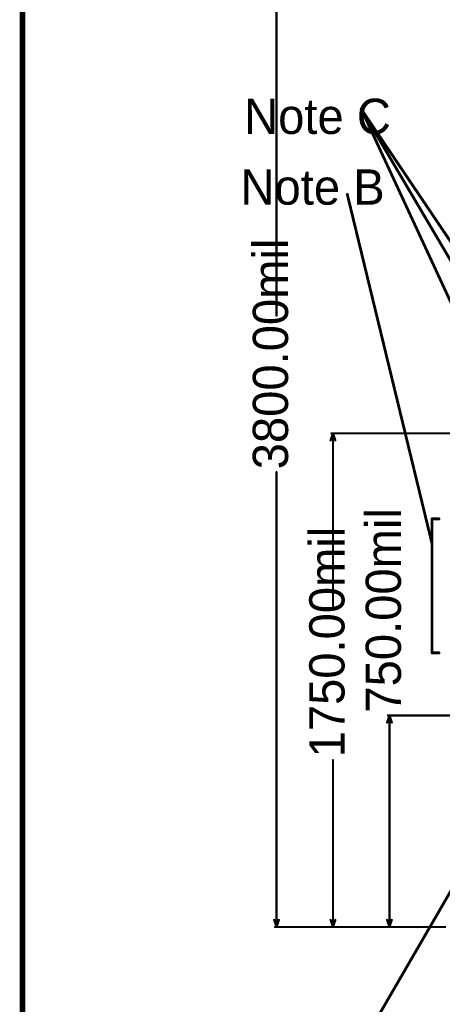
# Model space of a CAD drawing. Header units: millimetres. Extents: x -1.5 to 11.1, y -3 to 5.
# Tile 2 of 256: x -1.5 to 0, y -0.3 to 3.2. Entities that reach past the tile are written whole.
import ezdxf

# ---------------------------------------------------------------- set-up
doc = ezdxf.new("R2010")
doc.units = ezdxf.units.MM
doc.header["$MEASUREMENT"] = 0
doc.layers.add('Document', color=7, linetype='Continuous', true_color=0x7f7f00)
doc.layers.add('Measures', color=7, linetype='Continuous', true_color=0x7f7f00)
doc.styles.add('textstyle108', font='txt')
doc.styles.add('textstyle112', font='txt')
doc.styles.add('textstyle774', font='txt')
doc.styles.add('textstyle775', font='txt')
doc.styles.add('textstyle776', font='txt')

# ---------------------------------------------------------------- blocks, each defined once
blk = doc.blocks.new('PCB_F___30T_20G_16D_4003_1')
at = {"layer": 'Document'}
for points in [[(-1.5, -3, 0.02, 0.02, 0), (-1.5, 5.027, 0.02, 0.02, 0)], [(-1.505, 3, 0.01, 0.01, -1), (-1.495, 3, 0.01, 0.01, 0)], [(-1.5, 2.995, 0.01, 0.01, -1), (-1.5, 3.005, 0.01, 0.01, 0)]]:
    blk.add_lwpolyline(points, format="xyseb", dxfattribs=at)
for points in [[(-1.5075, 3, 0.005, 0.005, 1), (-1.5025, 3, 0.005, 0.005, 1)], [(-1.5025, 3.005, 0.005, 0.005, 1), (-1.4975, 3.005, 0.005, 0.005, 1)], [(-1.4975, 3, 0.005, 0.005, 1), (-1.4925, 3, 0.005, 0.005, 1)], [(-1.5025, 2.995, 0.005, 0.005, 1), (-1.4975, 2.995, 0.005, 0.005, 1)]]:
    blk.add_lwpolyline(points, format="xyseb", close=True, dxfattribs=at)

msp = doc.modelspace()

# ---------------------------------------------------------------- linework, layer by layer
at = {"layer": 'Document'}
for points in [[(-0.3, 2.9, 0.01, 0.01, 0), (0.5687, 1.4273, 0.01, 0.01, 0)], [(-0.3, 2.9, 0.01, 0.01, 0), (0.4331, 1.3174, 0.01, 0.01, 0)], [(-0.2995, 2.8989, 0.01, 0.01, 0), (0.7669, 1.3174, 0.01, 0.01, 0)], [(-0.3492, 2.5968, 0.01, 0.01, 0), (-0.0492, 1.3598, 0.01, 0.01, 0)], [(-0.0492, 1.4468, 0.01, 0.01, 0), (-0.0242, 1.4468, 0.01, 0.01, 0)], [(-0.0492, 0.9718, 0.01, 0.01, 0), (-0.0492, 1.4468, 0.01, 0.01, 0)], [(-0.0492, 0.9718, 0.01, 0.01, 0), (-0.0242, 0.9718, 0.01, 0.01, 0)], [(-0.2543, -0.3416, 0.01, 0.01, 0), (0.0457, 0.1763, 0.01, 0.01, 0)]]:
    msp.add_lwpolyline(points, format="xyseb", dxfattribs=at)
for points in [[(-0.3025, 2.9, 0.005, 0.005, 1), (-0.2975, 2.9, 0.005, 0.005, 1)], [(-0.3025, 2.9, 0.005, 0.005, 1), (-0.2975, 2.9, 0.005, 0.005, 1)], [(-0.302, 2.8989, 0.005, 0.005, 1), (-0.297, 2.8989, 0.005, 0.005, 1)], [(-0.3517, 2.5968, 0.005, 0.005, 1), (-0.3467, 2.5968, 0.005, 0.005, 1)], [(-0.0517, 1.4468, 0.005, 0.005, 1), (-0.0467, 1.4468, 0.005, 0.005, 1)], [(-0.0517, 1.4468, 0.005, 0.005, 1), (-0.0467, 1.4468, 0.005, 0.005, 1)], [(-0.0267, 1.4468, 0.005, 0.005, 1), (-0.0217, 1.4468, 0.005, 0.005, 1)], [(-0.0517, 1.3598, 0.005, 0.005, 1), (-0.0467, 1.3598, 0.005, 0.005, 1)], [(-0.0517, 0.9718, 0.005, 0.005, 1), (-0.0467, 0.9718, 0.005, 0.005, 1)], [(-0.0517, 0.9718, 0.005, 0.005, 1), (-0.0467, 0.9718, 0.005, 0.005, 1)], [(-0.0267, 0.9718, 0.005, 0.005, 1), (-0.0217, 0.9718, 0.005, 0.005, 1)]]:
    msp.add_lwpolyline(points, format="xyseb", close=True, dxfattribs=at)
at = {"layer": 'Measures'}
for points in [[(-0.6, 2.1675, 0.008, 0.008, 0), (-0.6, 3.8, 0.008, 0.008, 0)], [(-0.4083, 1.725, 0.008, 0.008, 0), (-0.4, 1.75, 0.008, 0.008, 0)], [(-0.405, 1.75, 0.008, 0.008, 0), (0.1, 1.75, 0.008, 0.008, 0)], [(-0.4, 1.75, 0.008, 0.008, 0), (-0.3917, 1.725, 0.008, 0.008, 0)], [(-0.4, 1.1388, 0.008, 0.008, 0), (-0.4, 1.75, 0.008, 0.008, 0)], [(-0.6, 0, 0.008, 0.008, 0), (-0.6, 1.6125, 0.008, 0.008, 0)], [(-0.2083, 0.725, 0.008, 0.008, 0), (-0.2, 0.75, 0.008, 0.008, 0)], [(-0.205, 0.75, 0.008, 0.008, 0), (0.1, 0.75, 0.008, 0.008, 0)], [(-0.2, 0.75, 0.008, 0.008, 0), (-0.1917, 0.725, 0.008, 0.008, 0)], [(-0.2, 0, 0.008, 0.008, 0), (-0.2, 0.75, 0.008, 0.008, 0)], [(-0.4, 0, 0.008, 0.008, 0), (-0.4, 0.5912, 0.008, 0.008, 0)], [(-0.6083, 0.025, 0.008, 0.008, 0), (-0.6, 0, 0.008, 0.008, 0)], [(-0.605, 0, 0.008, 0.008, 0), (0, 0, 0.008, 0.008, 0)], [(-0.6, 0, 0.008, 0.008, 0), (-0.5917, 0.025, 0.008, 0.008, 0)], [(-0.4083, 0.025, 0.008, 0.008, 0), (-0.4, 0, 0.008, 0.008, 0)], [(-0.405, 0, 0.008, 0.008, 0), (0, 0, 0.008, 0.008, 0)], [(-0.4, 0, 0.008, 0.008, 0), (-0.3917, 0.025, 0.008, 0.008, 0)], [(-0.2083, 0.025, 0.008, 0.008, 0), (-0.2, 0, 0.008, 0.008, 0)], [(-0.205, 0, 0.008, 0.008, 0), (0, 0, 0.008, 0.008, 0)], [(-0.2, 0, 0.008, 0.008, 0), (-0.1917, 0.025, 0.008, 0.008, 0)]]:
    msp.add_lwpolyline(points, format="xyseb", dxfattribs=at)
for points in [[(-0.602, 2.1675, 0.004, 0.004, 1), (-0.598, 2.1675, 0.004, 0.004, 1)], [(-0.407, 1.75, 0.004, 0.004, 1), (-0.403, 1.75, 0.004, 0.004, 1)], [(-0.402, 1.75, 0.004, 0.004, 1), (-0.398, 1.75, 0.004, 0.004, 1)], [(-0.402, 1.75, 0.004, 0.004, 1), (-0.398, 1.75, 0.004, 0.004, 1)], [(-0.402, 1.75, 0.004, 0.004, 1), (-0.398, 1.75, 0.004, 0.004, 1)], [(-0.4103, 1.725, 0.004, 0.004, 1), (-0.4063, 1.725, 0.004, 0.004, 1)], [(-0.3937, 1.725, 0.004, 0.004, 1), (-0.3897, 1.725, 0.004, 0.004, 1)], [(-0.602, 1.6125, 0.004, 0.004, 1), (-0.598, 1.6125, 0.004, 0.004, 1)], [(-0.402, 1.1388, 0.004, 0.004, 1), (-0.398, 1.1388, 0.004, 0.004, 1)], [(-0.207, 0.75, 0.004, 0.004, 1), (-0.203, 0.75, 0.004, 0.004, 1)], [(-0.202, 0.75, 0.004, 0.004, 1), (-0.198, 0.75, 0.004, 0.004, 1)], [(-0.202, 0.75, 0.004, 0.004, 1), (-0.198, 0.75, 0.004, 0.004, 1)], [(-0.202, 0.75, 0.004, 0.004, 1), (-0.198, 0.75, 0.004, 0.004, 1)], [(-0.2103, 0.725, 0.004, 0.004, 1), (-0.2063, 0.725, 0.004, 0.004, 1)], [(-0.1937, 0.725, 0.004, 0.004, 1), (-0.1897, 0.725, 0.004, 0.004, 1)], [(-0.402, 0.5912, 0.004, 0.004, 1), (-0.398, 0.5912, 0.004, 0.004, 1)], [(-0.6103, 0.025, 0.004, 0.004, 1), (-0.6063, 0.025, 0.004, 0.004, 1)], [(-0.607, 0, 0.004, 0.004, 1), (-0.603, 0, 0.004, 0.004, 1)], [(-0.602, 0, 0.004, 0.004, 1), (-0.598, 0, 0.004, 0.004, 1)], [(-0.602, 0, 0.004, 0.004, 1), (-0.598, 0, 0.004, 0.004, 1)], [(-0.602, 0, 0.004, 0.004, 1), (-0.598, 0, 0.004, 0.004, 1)], [(-0.5937, 0.025, 0.004, 0.004, 1), (-0.5897, 0.025, 0.004, 0.004, 1)], [(-0.4103, 0.025, 0.004, 0.004, 1), (-0.4063, 0.025, 0.004, 0.004, 1)], [(-0.407, 0, 0.004, 0.004, 1), (-0.403, 0, 0.004, 0.004, 1)], [(-0.402, 0, 0.004, 0.004, 1), (-0.398, 0, 0.004, 0.004, 1)], [(-0.402, 0, 0.004, 0.004, 1), (-0.398, 0, 0.004, 0.004, 1)], [(-0.402, 0, 0.004, 0.004, 1), (-0.398, 0, 0.004, 0.004, 1)], [(-0.3937, 0.025, 0.004, 0.004, 1), (-0.3897, 0.025, 0.004, 0.004, 1)], [(-0.2103, 0.025, 0.004, 0.004, 1), (-0.2063, 0.025, 0.004, 0.004, 1)], [(-0.207, 0, 0.004, 0.004, 1), (-0.203, 0, 0.004, 0.004, 1)], [(-0.202, 0, 0.004, 0.004, 1), (-0.198, 0, 0.004, 0.004, 1)], [(-0.202, 0, 0.004, 0.004, 1), (-0.198, 0, 0.004, 0.004, 1)], [(-0.202, 0, 0.004, 0.004, 1), (-0.198, 0, 0.004, 0.004, 1)], [(-0.1937, 0.025, 0.004, 0.004, 1), (-0.1897, 0.025, 0.004, 0.004, 1)]]:
    msp.add_lwpolyline(points, format="xyseb", close=True, dxfattribs=at)

# ---------------------------------------------------------------- block references
msp.add_blockref('PCB_F___30T_20G_16D_4003_1', (0, 0))

# ---------------------------------------------------------------- texts
at = {"layer": 'Document'}
for s, style, p in [('Note C', 'textstyle108', (-0.715, 2.8113)), ('Note B', 'textstyle112', (-0.7277, 2.5606))]:
    msp.add_text(s, height=0.125, rotation=360, dxfattribs=dict(at, style=style)).set_placement(p)
at = {"layer": 'Measures'}
for s, style, p in [('3800.00mil', 'textstyle776', (-0.5591, 1.6225)), ('750.00mil', 'textstyle774', (-0.1591, 0.76)), ('1750.00mil', 'textstyle775', (-0.3591, 0.6012))]:
    msp.add_text(s, height=0.125, rotation=90, dxfattribs=dict(at, style=style)).set_placement(p)

doc.saveas('drawing.dxf')
